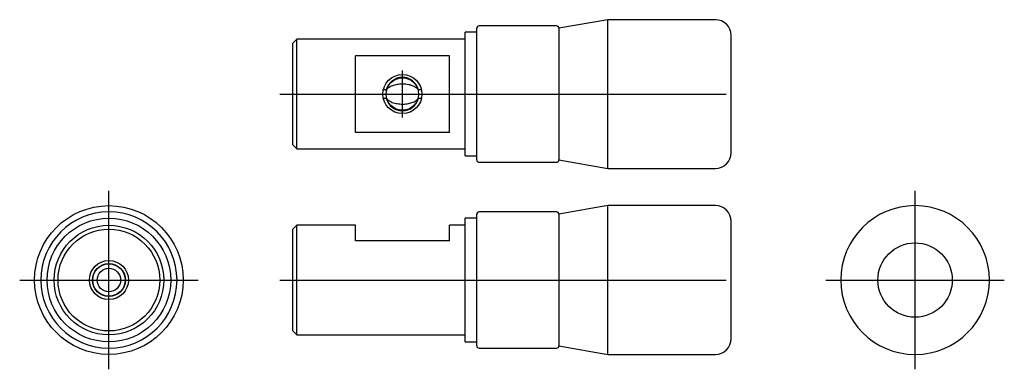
# Model space of a CAD drawing. Extents: x -58 to 67, y -11 to 33.
import ezdxf

# ---------------------------------------------------------------- set-up
doc = ezdxf.new("R2010")
doc.units = 0
doc.layers.get('0').update_dxf_attribs({"linetype": 'CONTINUOUS'})

# ---------------------------------------------------------------- blocks, each defined once
blk = doc.blocks.new('RBP014RCA-TV')
at = {"color": 7, "linetype": 'CONTINUOUS'}
for p, q in [((16.73, 9.5), (10.5, 8.4)), ((30.5, 9.5), (16.73, 9.5)), ((16.73, 0), (16.73, 9.5)), ((-1.5, 0), (-1.5, 7.9)), ((0, 7.9), (-1.5, 7.9)), ((0, -8.4), (0, 8.4)), ((10.2, 8.7), (0.3, 8.7)), ((10.5, 8.4), (10.5, -8.4)), ((-23, 7), (-23.5, 6.5)), ((-23.5, 0), (-23.5, 6.5)), ((-23, 0), (-23, 7)), ((-1.5, 7), (-23, 7)), ((32.5, 0), (32.5, 7.5)), ((-15.5, -4.9), (-15.5, 4.9)), ((-3.5, 4.9), (-15.5, 4.9)), ((-3.5, -4.9), (-3.5, 4.9)), ((-23.5, -6.5), (-23.5, 0)), ((-23, -7), (-23, 0)), ((-11.56, 0.54), (-11.94, 0.54)), ((-7.06, 0.54), (-7.44, 0.54)), ((-1.5, -7.9), (-1.5, 0)), ((16.73, -9.5), (16.73, 0)), ((32.5, -7.5), (32.5, 0)), ((-11.94, -0.54), (-11.56, -0.54)), ((-7.44, -0.54), (-7.06, -0.54)), ((-3.5, -4.9), (-15.5, -4.9)), ((-23.5, -6.5), (-23, -7)), ((-23, -7), (-1.5, -7)), ((-1.5, -7.9), (0, -7.9)), ((0.3, -8.7), (10.2, -8.7)), ((10.5, -8.4), (16.73, -9.5)), ((16.73, -9.5), (30.5, -9.5))]:
    blk.add_line(p, q, dxfattribs=at)
at = {"color": 2, "linetype": 'CONTINUOUS'}
for p, q in [((-9.5, -3), (-9.5, 3)), ((-25.15, 0), (0.65, 0)), ((-23.55, 0), (-22.95, 0)), ((-12.5, 0), (-6.5, 0)), ((-1.65, 0), (0.15, 0)), ((-0.69, 0), (11.19, 0)), ((9.88, 0), (17.35, 0)), ((15.35, 0), (31.88, 0))]:
    blk.add_line(p, q, dxfattribs=at)
blk.add_circle((-9.5, 0), 2.5, dxfattribs=at)
at = {"color": 7, "linetype": 'CONTINUOUS'}
blk.add_circle((-9.5, 0), 2.07, dxfattribs=at)
for centre, radius, start, end in [((30.5, 7.5), 2, 0, 90), ((0.3, 8.4), 0.3, 90, 180), ((10.2, 8.4), 0.3, 0, 90), ((-9.5, 0), 2.13, 14.6304, 165.3696), ((-9.5, 0), 2.13, 194.6304, 345.3696), ((30.5, -7.5), 2, 270, 0), ((0.3, -8.4), 0.3, 180, 270), ((10.2, -8.4), 0.3, 270, 0)]:
    blk.add_arc(centre, radius, start, end, dxfattribs=at)
for points, start_tangent, end_tangent in [([(-7.44, 0.54), (-7.55, 0.66), (-7.67, 0.76), (-7.98, 0.95), (-8.31, 1.09), (-8.7, 1.2), (-9.1, 1.26), (-9.49, 1.28), (-9.88, 1.26), (-10.19, 1.22), (-10.49, 1.15), (-10.78, 1.06), (-11.07, 0.92), (-11.35, 0.75), (-11.46, 0.65), (-11.56, 0.54)], (-0.638741, 0.769422), (-0.638112, -0.769944)), ([(-11.56, -0.54), (-11.39, -0.71), (-11.1, -0.91), (-10.79, -1.06), (-10.48, -1.15), (-10.16, -1.22), (-9.84, -1.26), (-9.44, -1.28), (-9.05, -1.25), (-8.74, -1.2), (-8.43, -1.13), (-8.14, -1.03), (-7.88, -0.9), (-7.64, -0.74), (-7.44, -0.54)], (0.648032, -0.761613), (0.649759, 0.760141))]:
    blk.add_spline(points, degree=3, dxfattribs=dict(at, start_tangent=start_tangent, end_tangent=end_tangent))
blk = doc.blocks.new('RBP014RCA-RV')
at = {"color": 2, "linetype": 'CONTINUOUS'}
for p, q in [((0, -11.4), (0, 11.4)), ((-11.4, 0), (11.4, 0))]:
    blk.add_line(p, q, dxfattribs=at)
at = {"color": 7, "linetype": 'CONTINUOUS'}
blk.add_circle((0, 0), 4.75, dxfattribs=at)
for start, end in [(90, 270), (270, 90)]:
    blk.add_arc((0, 0), 9.5, start, end, dxfattribs=at)
blk = doc.blocks.new('RBP014RCA-LV')
at = {"color": 2, "linetype": 'CONTINUOUS'}
for p, q in [((0, -11.4), (0, 11.4)), ((0, -11.4), (0, 11.4)), ((0, -10.44), (0, 10.44)), ((0, -9.48), (0, 9.48)), ((0, -8.4), (0, 8.4)), ((0, -8.4), (0, 8.4)), ((0, -3), (0, 3)), ((-11.4, 0), (11.4, 0)), ((-11.4, 0), (11.4, 0)), ((-10.44, 0), (10.44, 0)), ((-9.48, 0), (9.48, 0)), ((-8.4, 0), (8.4, 0)), ((-8.4, 0), (8.4, 0)), ((-3, 0), (3, 0))]:
    blk.add_line(p, q, dxfattribs=at)
at = {"color": 7, "linetype": 'CONTINUOUS'}
for radius in [9.5, 7.9, 7, 6.5, 2.1, 2.07, 1.5]:
    blk.add_circle((0, 0), radius, dxfattribs=at)
at = {"color": 2, "linetype": 'CONTINUOUS'}
blk.add_circle((0, 0), 2.5, dxfattribs=at)
at = {"color": 7, "linetype": 'CONTINUOUS'}
for start, end in [(90, 270), (270, 90)]:
    blk.add_arc((0, 0), 8.7, start, end, dxfattribs=at)
blk = doc.blocks.new('RBP014RCA-FV')
at = {"color": 7, "linetype": 'CONTINUOUS'}
for p, q in [((16.728571, 9.5), (10.5, 8.4)), ((30.5, 9.5), (16.728571, 9.5)), ((16.728571, -9.5), (16.728571, 9.5)), ((0, 7.9), (-1.5, 7.9)), ((-1.5, -7.9), (-1.5, 7.9)), ((0, -8.4), (0, 8.4)), ((10.2, 8.7), (0.3, 8.7)), ((10.5, 8.4), (10.5, -8.4)), ((-23, 7), (-23.5, 6.5)), ((-23.5, -6.5), (-23.5, 6.5)), ((-15.5, 7), (-23, 7)), ((-23, -7), (-23, 7)), ((-15.5, 5), (-15.5, 7)), ((-3.5, 5), (-3.5, 7)), ((-1.5, 7), (-3.5, 7)), ((32.5, -7.5), (32.5, 7.5)), ((-3.5, 5), (-15.5, 5)), ((-23.5, -6.5), (-23, -7)), ((-23, -7), (-1.5, -7)), ((-1.5, -7.9), (0, -7.9)), ((0.3, -8.7), (10.2, -8.7)), ((10.5, -8.4), (16.728571, -9.5)), ((16.728571, -9.5), (30.5, -9.5))]:
    blk.add_line(p, q, dxfattribs=at)
at = {"color": 2, "linetype": 'CONTINUOUS'}
for p, q in [((-25.15, 0), (0.65, 0)), ((-23.55, 0), (-22.95, 0)), ((-1.65, 0), (0.15, 0)), ((-0.69, 0), (11.19, 0)), ((9.877143, 0), (17.351429, 0)), ((15.351429, 0), (31.877143, 0))]:
    blk.add_line(p, q, dxfattribs=at)
at = {"color": 7, "linetype": 'CONTINUOUS'}
for centre, radius, start, end in [((30.5, 7.5), 2, 0, 90), ((0.3, 8.4), 0.3, 90, 180), ((10.2, 8.4), 0.3, 0, 90), ((30.5, -7.5), 2, 270, 0), ((0.3, -8.4), 0.3, 180, 270), ((10.2, -8.4), 0.3, 270, 0)]:
    blk.add_arc(centre, radius, start, end, dxfattribs=at)

msp = doc.modelspace()

# ---------------------------------------------------------------- block references
at = {"linetype": 'ByBlock'}
for name, p in [('RBP014RCA-TV', (0, 23.75)), ('RBP014RCA-LV', (-47, 0)), ('RBP014RCA-RV', (56, 0)), ('RBP014RCA-FV', (0, 0))]:
    msp.add_blockref(name, p, dxfattribs=at)

doc.saveas('drawing.dxf')
